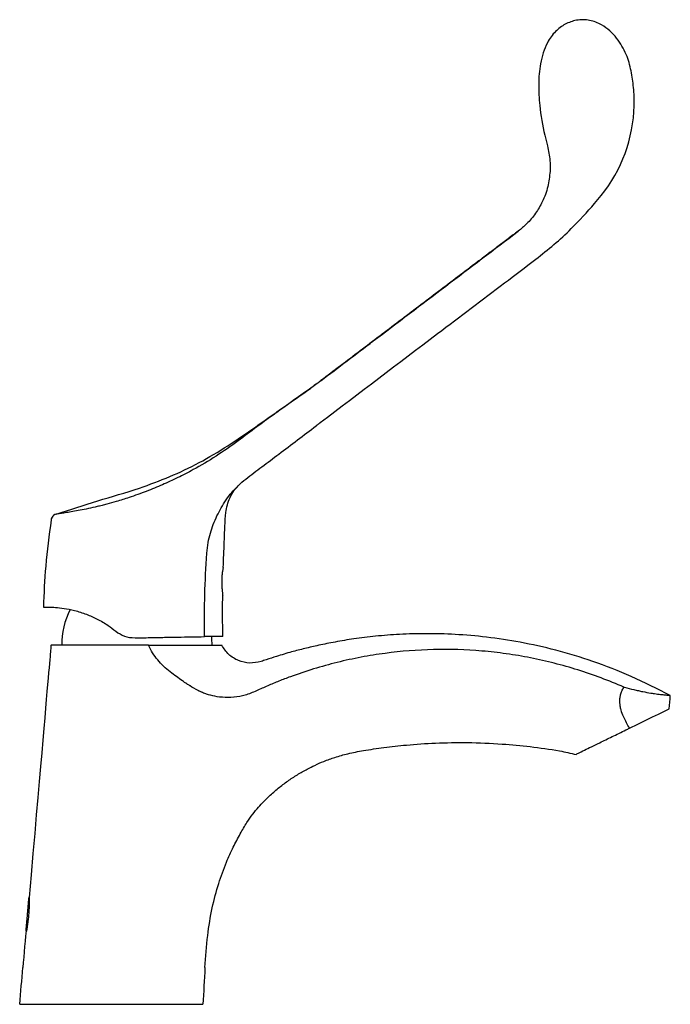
# Model space of a CAD drawing. Header units: millimetres. Extents: x 3897.603 to 3897.781, y 1708.844 to 1709.112.
import ezdxf

# ---------------------------------------------------------------- set-up
doc = ezdxf.new("R2010")
doc.units = ezdxf.units.MM
doc.layers.add('SANINDUSA', color=3, linetype='Continuous')

msp = doc.modelspace()

# ---------------------------------------------------------------- linework, layer by layer
at = {"layer": 'SANINDUSA'}
msp.add_line((3897.62922884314, 1708.945465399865), (3897.629269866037, 1708.945472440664), dxfattribs=at)
at = {"layer": 'SANINDUSA', "flags": 128}
for points in [[(3897.655519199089, 1708.941658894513), (3897.655477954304, 1708.943474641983), (3897.655429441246, 1708.944059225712)], [(3897.769393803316, 1708.919036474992), (3897.77171155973, 1708.920165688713), (3897.773827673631, 1708.921196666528), (3897.775698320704, 1708.922108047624), (3897.777284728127, 1708.922880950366), (3897.778554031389, 1708.923499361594), (3897.779479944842, 1708.923950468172), (3897.780043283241, 1708.924224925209), (3897.780232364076, 1708.924317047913)]]:
    msp.add_lwpolyline(points, dxfattribs=at)
at = {"layer": 'SANINDUSA'}
for centre, radius, start, end in [((3897.730693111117, 1709.089888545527), 0.04000996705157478, 358.4401702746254, 5.57444538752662), ((3897.729755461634, 1709.089913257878), 0.04094794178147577, 321.2585794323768, 358.4413181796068), ((3897.682555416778, 1709.127788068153), 0.1014652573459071, 319.669722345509, 321.2566466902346), ((3897.634514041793, 1708.942113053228), 0.0200000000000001, 152.4052571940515, 181.3011849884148)]:
    msp.add_arc(centre, radius, start, end, dxfattribs=at)
for points, knots in [([(3897.770513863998, 1709.093775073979), (3897.77032488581, 1709.095284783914), (3897.769943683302, 1709.09833013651), (3897.768888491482, 1709.102149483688), (3897.767395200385, 1709.105083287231), (3897.765927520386, 1709.107276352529), (3897.764086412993, 1709.109270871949), (3897.761666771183, 1709.111058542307), (3897.759114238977, 1709.112051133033), (3897.756745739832, 1709.11230131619), (3897.754461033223, 1709.112113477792), (3897.751795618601, 1709.111144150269), (3897.749517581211, 1709.109444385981), (3897.74797902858, 1709.10762599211), (3897.746795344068, 1709.10568814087), (3897.7457920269, 1709.103216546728), (3897.744878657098, 1709.099427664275), (3897.744501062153, 1709.094600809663), (3897.744874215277, 1709.08804406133), (3897.745849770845, 1709.082427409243), (3897.746782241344, 1709.078782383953), (3897.747030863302, 1709.077810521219)], [0, 0, 0, 0, 0.06910547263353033, 0.139397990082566, 0.1784535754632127, 0.2181967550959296, 0.2589377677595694, 0.301122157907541, 0.3539778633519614, 0.3809038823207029, 0.4087894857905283, 0.4574918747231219, 0.5075542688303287, 0.5360671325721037, 0.5652800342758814, 0.6103602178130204, 0.6565955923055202, 0.7418692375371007, 0.8290984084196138, 0.954432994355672, 1, 1, 1, 1]), ([(3897.747030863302, 1709.077810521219), (3897.747317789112, 1709.076496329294), (3897.747816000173, 1709.074214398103), (3897.747763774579, 1709.07188263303), (3897.74774162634, 1709.070893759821)], [0, 0, 0, 0, 0.5759121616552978, 1, 1, 1, 1]), ([(3897.747741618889, 1709.070893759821), (3897.747584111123, 1709.069492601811), (3897.747262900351, 1709.066635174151), (3897.745815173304, 1709.062769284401), (3897.743820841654, 1709.059370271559), (3897.741586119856, 1709.056672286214), (3897.739839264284, 1709.05523453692), (3897.739061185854, 1709.05459413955)], [0, 0, 0, 0, 0.2215859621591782, 0.4518875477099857, 0.6438413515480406, 0.8413610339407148, 1, 1, 1, 1]), ([(3897.743834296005, 1709.046919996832), (3897.745507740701, 1709.048238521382), (3897.748861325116, 1709.050880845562), (3897.754312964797, 1709.055880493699), (3897.7578231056, 1709.059797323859), (3897.759905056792, 1709.062120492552)], [0, 0, 0, 0, 0.2883848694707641, 0.5779234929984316, 1, 1, 1, 1]), ([(3897.685241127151, 1709.013833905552), (3897.689994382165, 1709.017434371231), (3897.707930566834, 1709.031020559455), (3897.725866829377, 1709.044606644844), (3897.739049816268, 1709.054592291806)], [0, 0, 0, 0, 0.2650092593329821, 1, 1, 1, 1]), ([(3897.735294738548, 1709.040451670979), (3897.735295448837, 1709.040452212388), (3897.738135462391, 1709.042616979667), (3897.740985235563, 1709.04476875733), (3897.743834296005, 1709.046919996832)], [0, 0, 0, 0, 0.0002501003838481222, 1, 1, 1, 1]), ([(3897.685040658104, 1709.00238576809), (3897.695714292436, 1709.01047085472), (3897.712465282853, 1709.023159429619), (3897.729217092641, 1709.035848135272), (3897.735294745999, 1709.040451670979)], [0, 0, 0, 0, 0.6371942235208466, 1, 1, 1, 1]), ([(3897.685258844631, 1709.013847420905), (3897.685012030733, 1709.013662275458), (3897.684518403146, 1709.013291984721), (3897.683547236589, 1709.012570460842), (3897.682814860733, 1709.012045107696), (3897.682333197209, 1709.011699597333)], [0, 0, 0, 0, 0.2550254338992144, 0.510050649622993, 1, 1, 1, 1]), ([(3897.685229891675, 1709.013832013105), (3897.684973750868, 1709.013639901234), (3897.684462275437, 1709.013256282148), (3897.683563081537, 1709.012588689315), (3897.682914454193, 1709.01212078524), (3897.682524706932, 1709.011839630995)], [0, 0, 0, 0, 0.2859081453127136, 0.5709164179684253, 1, 1, 1, 1]), ([(3897.685252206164, 1709.013835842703), (3897.684996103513, 1709.013643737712), (3897.684484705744, 1709.013260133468), (3897.683585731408, 1709.012592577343), (3897.682937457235, 1709.012124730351), (3897.682547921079, 1709.011843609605)], [0, 0, 0, 0, 0.2859084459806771, 0.5709153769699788, 1, 1, 1, 1]), ([(3897.612953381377, 1708.977425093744), (3897.616729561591, 1708.97864858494), (3897.6242822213, 1708.981095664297), (3897.634757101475, 1708.984091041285), (3897.644015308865, 1708.987546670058), (3897.652103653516, 1708.99136503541), (3897.659853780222, 1708.995990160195), (3897.668461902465, 1709.001960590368), (3897.675945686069, 1709.007225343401), (3897.680956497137, 1709.010735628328), (3897.682353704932, 1709.011714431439)], [0, 0, 0, 0, 0.1525468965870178, 0.3051058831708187, 0.4185176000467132, 0.531927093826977, 0.6483475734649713, 0.7648897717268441, 0.9344421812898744, 1, 1, 1, 1]), ([(3897.682365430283, 1709.011713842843), (3897.680608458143, 1709.010477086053), (3897.677089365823, 1709.007999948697), (3897.67362803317, 1709.005499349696), (3897.671894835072, 1709.004247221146)], [0, 0, 0, 0, 0.4992685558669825, 0.9999999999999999, 0.9999999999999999, 0.9999999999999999, 0.9999999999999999]), ([(3897.682342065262, 1709.011709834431), (3897.68234573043, 1709.011711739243), (3897.682349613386, 1709.011713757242), (3897.682353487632, 1709.011714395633), (3897.682353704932, 1709.011714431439)], [0, 0, 0, 0, 0.9439118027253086, 1, 1, 1, 1]), ([(3897.682365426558, 1709.011713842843), (3897.682361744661, 1709.011714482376), (3897.682357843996, 1709.011715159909), (3897.682353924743, 1709.011714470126), (3897.682353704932, 1709.011714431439)], [0, 0, 0, 0, 0.9439149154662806, 1, 1, 1, 1]), ([(3897.671894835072, 1709.004247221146), (3897.67051083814, 1709.003234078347), (3897.667387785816, 1709.000947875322), (3897.664340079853, 1708.99866243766), (3897.66264298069, 1708.997389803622)], [0, 0, 0, 0, 0.443155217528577, 1, 1, 1, 1]), ([(3897.664745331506, 1708.986992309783), (3897.665456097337, 1708.987553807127), (3897.666878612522, 1708.988677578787), (3897.669900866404, 1708.990915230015), (3897.673847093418, 1708.993906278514), (3897.678785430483, 1708.997646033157), (3897.6821848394, 1709.000221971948), (3897.683887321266, 1709.001512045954)], [0, 0, 0, 0, 0.1180255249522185, 0.2362143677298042, 0.4756125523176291, 0.737377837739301, 0.9999999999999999, 0.9999999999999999, 0.9999999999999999, 0.9999999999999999]), ([(3897.66264298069, 1708.997389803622), (3897.660639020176, 1708.995967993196), (3897.656613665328, 1708.993112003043), (3897.651063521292, 1708.989862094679), (3897.646140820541, 1708.987332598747), (3897.641955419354, 1708.985411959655), (3897.637630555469, 1708.983606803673), (3897.634447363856, 1708.982495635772), (3897.63285665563, 1708.981940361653)], [0, 0, 0, 0, 0.2113650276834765, 0.4245688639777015, 0.5678804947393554, 0.7112096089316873, 0.8556853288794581, 1, 1, 1, 1]), ([(3897.654064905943, 1708.966737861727), (3897.654170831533, 1708.967741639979), (3897.654370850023, 1708.96963706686), (3897.655019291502, 1708.972262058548), (3897.656108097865, 1708.975511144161), (3897.657946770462, 1708.979248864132), (3897.660203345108, 1708.982719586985), (3897.662010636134, 1708.984529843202), (3897.662607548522, 1708.985127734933)], [0, 0, 0, 0, 0.1346178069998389, 0.2541977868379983, 0.3738905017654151, 0.6239276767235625, 0.8757907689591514, 1, 1, 1, 1]), ([(3897.658569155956, 1708.962868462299), (3897.65865933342, 1708.965172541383), (3897.658757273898, 1708.967674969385), (3897.65895877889, 1708.972680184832), (3897.658992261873, 1708.976086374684), (3897.659627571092, 1708.979964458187), (3897.660376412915, 1708.9819421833), (3897.661358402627, 1708.983712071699), (3897.662217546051, 1708.98468525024), (3897.662615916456, 1708.985136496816)], [0, 0, 0, 0, 0.2988897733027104, 0.3246199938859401, 0.6493613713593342, 0.7394170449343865, 0.8320994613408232, 0.9221473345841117, 1, 1, 1, 1]), ([(3897.662607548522, 1708.985127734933), (3897.662635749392, 1708.985157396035), (3897.663271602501, 1708.985826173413), (3897.664025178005, 1708.986422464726), (3897.664745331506, 1708.986992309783)], [0, 0, 0, 0, 0.04435123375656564, 0.9999999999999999, 0.9999999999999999, 0.9999999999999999, 0.9999999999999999]), ([(3897.625482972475, 1708.979798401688), (3897.625049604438, 1708.979687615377), (3897.623773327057, 1708.979361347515), (3897.621735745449, 1708.978911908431), (3897.61947437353, 1708.978454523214), (3897.617456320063, 1708.978092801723), (3897.615742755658, 1708.977816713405), (3897.614384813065, 1708.977618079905), (3897.613271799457, 1708.977467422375), (3897.613070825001, 1708.97744070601), (3897.612953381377, 1708.977425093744)], [0, 0, 0, 0, 0.06280616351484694, 0.1849653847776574, 0.3106204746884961, 0.4331031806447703, 0.5591146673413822, 0.6858555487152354, 0.8164231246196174, 1, 1, 1, 1]), ([(3897.632856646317, 1708.981940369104), (3897.631699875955, 1708.981569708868), (3897.629704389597, 1708.980930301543), (3897.627194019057, 1708.980222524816), (3897.625917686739, 1708.97990615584), (3897.625482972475, 1708.979798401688)], [0, 0, 0, 0, 0.4762916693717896, 0.8216267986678, 1, 1, 1, 1]), ([(3897.612953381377, 1708.977425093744), (3897.612746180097, 1708.977334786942), (3897.612331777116, 1708.977154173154), (3897.611870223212, 1708.976641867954), (3897.611655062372, 1708.976167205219), (3897.611603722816, 1708.975884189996), (3897.611592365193, 1708.975821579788)], [0, 0, 0, 0, 0.3045002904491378, 0.6090012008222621, 0.9135010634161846, 1, 1, 1, 1]), ([(3897.612977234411, 1708.977430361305), (3897.612811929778, 1708.977366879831), (3897.612484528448, 1708.977241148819), (3897.612026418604, 1708.976836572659), (3897.611722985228, 1708.976437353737), (3897.611676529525, 1708.976141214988), (3897.611670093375, 1708.976100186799)], [0, 0, 0, 0, 0.2724617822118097, 0.5396361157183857, 0.9362194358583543, 1, 1, 1, 1]), ([(3897.611592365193, 1708.975821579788), (3897.611031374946, 1708.971638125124), (3897.609971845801, 1708.963736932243), (3897.609643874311, 1708.955772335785), (3897.609489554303, 1708.952024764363)], [0, 0, 0, 0, 0.5294712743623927, 1, 1, 1, 1]), ([(3897.653455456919, 1708.94401607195), (3897.65345135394, 1708.944468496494), (3897.653416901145, 1708.948267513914), (3897.653456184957, 1708.95586610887), (3897.653853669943, 1708.962965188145), (3897.654064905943, 1708.966737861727)], [0, 0, 0, 0, 0.05957197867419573, 0.5002270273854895, 1, 1, 1, 1]), ([(3897.658569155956, 1708.962868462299), (3897.658566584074, 1708.962838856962), (3897.658561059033, 1708.962775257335), (3897.658423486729, 1708.962220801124), (3897.658263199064, 1708.961309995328), (3897.658150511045, 1708.960110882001), (3897.658126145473, 1708.958785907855), (3897.658180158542, 1708.957498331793), (3897.658279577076, 1708.956368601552), (3897.658374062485, 1708.955537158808), (3897.65841654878, 1708.955158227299), (3897.65841221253, 1708.955117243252), (3897.658411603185, 1708.955111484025)], [0, 0, 0, 0, 0.09395067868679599, 0.2018294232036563, 0.3133607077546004, 0.4271659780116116, 0.5385211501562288, 0.6479529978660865, 0.7579708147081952, 0.8695879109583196, 0.9816740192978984, 1, 1, 1, 1]), ([(3897.658451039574, 1708.944064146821), (3897.658434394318, 1708.945078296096), (3897.658382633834, 1708.948231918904), (3897.658372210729, 1708.951923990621), (3897.658414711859, 1708.954584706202), (3897.658423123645, 1708.955111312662)], [0, 0, 0, 0, 0.275467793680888, 0.8566012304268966, 1, 1, 1, 1]), ([(3897.609489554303, 1708.952024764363), (3897.609590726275, 1708.952032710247), (3897.609793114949, 1708.952048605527), (3897.610955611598, 1708.952062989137), (3897.61270757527, 1708.952004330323), (3897.615059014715, 1708.951761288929), (3897.617939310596, 1708.951198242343), (3897.621055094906, 1708.950244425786), (3897.624185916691, 1708.948850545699), (3897.626922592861, 1708.947276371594), (3897.628561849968, 1708.946016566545), (3897.629269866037, 1708.945472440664)], [0, 0, 0, 0, 0.1177037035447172, 0.2354594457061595, 0.3553188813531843, 0.4751239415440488, 0.5954937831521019, 0.7157319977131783, 0.8186963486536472, 0.9216926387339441, 1, 1, 1, 1]), ([(3897.629269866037, 1708.945472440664), (3897.630014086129, 1708.944966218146), (3897.631582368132, 1708.943899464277), (3897.63349428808, 1708.94375058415), (3897.63449891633, 1708.943672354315)], [0, 0, 0, 0, 0.4745448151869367, 1, 1, 1, 1]), ([(3897.780548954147, 1708.927935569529), (3897.777030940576, 1708.929738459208), (3897.770176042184, 1708.933251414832), (3897.759674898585, 1708.937294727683), (3897.749524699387, 1708.940378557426), (3897.73980505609, 1708.942546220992), (3897.73061963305, 1708.943940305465), (3897.722035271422, 1708.944681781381), (3897.714101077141, 1708.944893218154), (3897.706847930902, 1708.944690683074), (3897.700292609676, 1708.944180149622), (3897.694440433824, 1708.943459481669), (3897.689287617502, 1708.942616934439), (3897.684826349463, 1708.941720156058), (3897.680879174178, 1708.940800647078), (3897.677034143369, 1708.939816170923), (3897.673519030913, 1708.938771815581), (3897.670763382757, 1708.937837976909), (3897.669353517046, 1708.937396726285), (3897.668889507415, 1708.937251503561)], [0, 0, 0, 0, 0.1027849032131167, 0.2002778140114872, 0.2922667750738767, 0.3785846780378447, 0.4591233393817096, 0.5338094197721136, 0.6026115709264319, 0.6655104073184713, 0.7225035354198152, 0.7736147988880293, 0.8188725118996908, 0.8583131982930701, 0.8919825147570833, 0.9243068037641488, 0.9615655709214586, 0.9873506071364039, 1, 1, 1, 1]), ([(3897.634498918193, 1708.943672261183), (3897.635851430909, 1708.943698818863), (3897.638595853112, 1708.943752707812), (3897.642561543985, 1708.943827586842), (3897.646307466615, 1708.943895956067), (3897.650119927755, 1708.943962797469), (3897.652245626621, 1708.943996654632), (3897.653455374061, 1708.944015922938)], [0, 0, 0, 0, 0.1846307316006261, 0.3746394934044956, 0.5592558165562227, 0.7491699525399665, 1, 1, 1, 1]), ([(3897.658451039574, 1708.944064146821), (3897.658369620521, 1708.944066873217), (3897.6582989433, 1708.94407427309), (3897.657348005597, 1708.944068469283), (3897.655789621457, 1708.944050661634), (3897.654240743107, 1708.944027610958), (3897.653455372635, 1708.944015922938)], [0, 0, 0, 0, 0.2208673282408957, 0.4843215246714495, 0.7385213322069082, 1, 1, 1, 1]), ([(3897.635842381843, 1708.941658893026), (3897.635517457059, 1708.941658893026), (3897.635192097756, 1708.941658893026), (3897.632924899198, 1708.941658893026), (3897.630984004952, 1708.941658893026), (3897.627277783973, 1708.941658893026), (3897.625513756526, 1708.941658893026), (3897.622288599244, 1708.941658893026), (3897.620827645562, 1708.941658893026), (3897.618262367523, 1708.941658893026), (3897.617157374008, 1708.941658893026), (3897.615293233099, 1708.941658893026), (3897.614533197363, 1708.941658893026), (3897.61330942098, 1708.941658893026), (3897.612844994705, 1708.941658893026), (3897.612149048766, 1708.941658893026), (3897.611917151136, 1708.941658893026), (3897.611625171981, 1708.941658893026), (3897.611564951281, 1708.941658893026), (3897.611564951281, 1708.941658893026)], [0, 0, 0, 0, 0.02039386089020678, 0.02039386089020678, 0.1420991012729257, 0.1420991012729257, 0.2638043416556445, 0.2638043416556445, 0.3855095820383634, 0.3855095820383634, 0.5072148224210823, 0.5072148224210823, 0.6289200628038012, 0.6289200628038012, 0.75062530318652, 0.75062530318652, 0.8723305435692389, 0.8723305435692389, 0.9940357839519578, 0.9940357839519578, 0.9940357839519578, 0.9940357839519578]), ([(3897.638133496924, 1708.941658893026), (3897.63828849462, 1708.941658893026), (3897.638609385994, 1708.941658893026), (3897.639092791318, 1708.941658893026), (3897.639582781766, 1708.941658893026), (3897.639906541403, 1708.941658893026), (3897.640068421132, 1708.941658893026)], [0, 0, 0, 0, 0.2415104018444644, 0.49999843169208, 0.7499993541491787, 1, 1, 1, 1]), ([(3897.644094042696, 1708.934373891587), (3897.643463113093, 1708.934859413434), (3897.642860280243, 1708.935376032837), (3897.641714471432, 1708.93647551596), (3897.641170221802, 1708.93706059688), (3897.64016865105, 1708.938282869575), (3897.639709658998, 1708.938922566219), (3897.638873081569, 1708.940257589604), (3897.638493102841, 1708.940951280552), (3897.638133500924, 1708.941658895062)], [0, 0, 0, 0, 0.25, 0.25, 0.5, 0.5, 0.75, 0.75, 1, 1, 1, 1]), ([(3897.640068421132, 1708.941658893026), (3897.640213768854, 1708.941658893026), (3897.640498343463, 1708.941658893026), (3897.640913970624, 1708.941658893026), (3897.641390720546, 1708.941658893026), (3897.641932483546, 1708.941658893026), (3897.643153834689, 1708.941658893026), (3897.644743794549, 1708.941658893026), (3897.646641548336, 1708.941658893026), (3897.64835870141, 1708.941658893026), (3897.650057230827, 1708.941658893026), (3897.651369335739, 1708.941658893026), (3897.652287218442, 1708.941658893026), (3897.652873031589, 1708.941658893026), (3897.653430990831, 1708.941658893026), (3897.653963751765, 1708.941658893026), (3897.654294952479, 1708.941658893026), (3897.654460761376, 1708.941658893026)], [0, 0, 0, 0, 0.02485927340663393, 0.04867168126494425, 0.07144445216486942, 0.1072009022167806, 0.1428883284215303, 0.2857095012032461, 0.3926997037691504, 0.4999871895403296, 0.6249515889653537, 0.7499520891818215, 0.8000094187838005, 0.8499678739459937, 0.899902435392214, 0.9498881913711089, 1, 1, 1, 1]), ([(3897.654460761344, 1708.941658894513), (3897.655023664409, 1708.941658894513), (3897.656149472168, 1708.941658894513), (3897.657288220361, 1708.941658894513), (3897.658031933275, 1708.941658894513), (3897.658122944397, 1708.941658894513), (3897.658168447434, 1708.941658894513)], [0, 0, 0, 0, 0.2500064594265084, 0.5000136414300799, 0.7500206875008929, 1, 1, 1, 1]), ([(3897.668894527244, 1708.937240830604), (3897.667860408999, 1708.937022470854), (3897.665792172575, 1708.936585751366), (3897.662661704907, 1708.937338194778), (3897.659909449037, 1708.939008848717), (3897.658748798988, 1708.940775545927), (3897.658168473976, 1708.941658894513)], [0, 0, 0, 0, 0.2499999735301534, 0.4999999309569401, 0.749999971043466, 0.9999999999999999, 0.9999999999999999, 0.9999999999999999, 0.9999999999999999]), ([(3897.767860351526, 1708.930224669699), (3897.765816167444, 1708.93112285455), (3897.763747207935, 1708.931964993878), (3897.75957134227, 1708.933532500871), (3897.757463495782, 1708.934258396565), (3897.753207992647, 1708.935594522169), (3897.751058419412, 1708.936205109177), (3897.746739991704, 1708.937304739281), (3897.744568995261, 1708.937794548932), (3897.740203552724, 1708.938654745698), (3897.738009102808, 1708.9390251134), (3897.733596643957, 1708.939645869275), (3897.731374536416, 1708.939896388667), (3897.724729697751, 1708.940461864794), (3897.720313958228, 1708.940594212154), (3897.711509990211, 1708.940383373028), (3897.70712175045, 1708.94004038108), (3897.700560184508, 1708.939166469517), (3897.698376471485, 1708.938815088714), (3897.695106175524, 1708.938196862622), (3897.694016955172, 1708.937975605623), (3897.691840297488, 1708.937502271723), (3897.690752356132, 1708.937250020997), (3897.687502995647, 1708.936448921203), (3897.685350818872, 1708.935853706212), (3897.681086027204, 1708.934548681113), (3897.678973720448, 1708.933842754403), (3897.675838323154, 1708.932695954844), (3897.674799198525, 1708.932297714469), (3897.672735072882, 1708.931463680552), (3897.671709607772, 1708.931029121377), (3897.669664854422, 1708.930143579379), (3897.668645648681, 1708.929692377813), (3897.667115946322, 1708.929017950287), (3897.666605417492, 1708.928794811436), (3897.665569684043, 1708.92838755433), (3897.665043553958, 1708.92820589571), (3897.664505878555, 1708.928054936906)], [0, 0, 0, 0, 0.06249999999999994, 0.06249999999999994, 0.1249999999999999, 0.1249999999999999, 0.1874999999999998, 0.1874999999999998, 0.2499999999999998, 0.2499999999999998, 0.3124999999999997, 0.3124999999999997, 0.3749999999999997, 0.3749999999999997, 0.4999999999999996, 0.4999999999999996, 0.6249999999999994, 0.6249999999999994, 0.6874999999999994, 0.6874999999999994, 0.7187499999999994, 0.7187499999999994, 0.7499999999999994, 0.7499999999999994, 0.8124999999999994, 0.8124999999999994, 0.8749999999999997, 0.8749999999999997, 0.9062499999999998, 0.9062499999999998, 0.9374999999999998, 0.9374999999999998, 0.9687499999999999, 0.9687499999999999, 0.984375, 0.984375, 1, 1, 1, 1]), ([(3897.664505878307, 1708.928054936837), (3897.663542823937, 1708.927784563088), (3897.662517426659, 1708.927599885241), (3897.660445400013, 1708.927400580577), (3897.659186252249, 1708.927388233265), (3897.657889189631, 1708.927507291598), (3897.656802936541, 1708.927631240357), (3897.655826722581, 1708.927820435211), (3897.654742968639, 1708.928116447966), (3897.654304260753, 1708.92824790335), (3897.65354844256, 1708.928501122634), (3897.652969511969, 1708.928726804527), (3897.65240582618, 1708.928970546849), (3897.652158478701, 1708.929082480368), (3897.651887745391, 1708.92921209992), (3897.650998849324, 1708.929653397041), (3897.650196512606, 1708.930142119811), (3897.649200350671, 1708.930774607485), (3897.648496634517, 1708.931228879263), (3897.647260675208, 1708.932058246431), (3897.645740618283, 1708.933130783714), (3897.644647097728, 1708.933948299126), (3897.644094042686, 1708.934373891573)], [0, 0, 0, 0, 0.08812915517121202, 0.09144966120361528, 0.183849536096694, 0.199350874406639, 0.207076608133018, 0.280926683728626, 0.287449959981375, 0.307028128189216, 0.321692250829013, 0.3584816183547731, 0.3624711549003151, 0.376549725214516, 0.3827359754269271, 0.389284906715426, 0.465180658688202, 0.466268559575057, 0.495747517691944, 0.541183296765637, 0.602584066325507, 0.666592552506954, 0.666592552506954, 0.666592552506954, 0.666592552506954]), ([(3897.767842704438, 1708.922080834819), (3897.767555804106, 1708.922707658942), (3897.767309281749, 1708.923351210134), (3897.767029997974, 1708.924354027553), (3897.766951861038, 1708.924696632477), (3897.766835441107, 1708.925384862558), (3897.766796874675, 1708.925730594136), (3897.766765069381, 1708.926425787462), (3897.766771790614, 1708.926775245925), (3897.766838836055, 1708.927478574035), (3897.76690002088, 1708.927832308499), (3897.767075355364, 1708.928515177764), (3897.767189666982, 1708.928847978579), (3897.767471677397, 1708.929496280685), (3897.767639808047, 1708.929811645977), (3897.767829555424, 1708.930111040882)], [0, 0, 0, 0, 0.2499999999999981, 0.2499999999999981, 0.3749999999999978, 0.3749999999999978, 0.4999999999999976, 0.4999999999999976, 0.6249999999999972, 0.6249999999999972, 0.7499999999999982, 0.7499999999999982, 0.8749999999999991, 0.8749999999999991, 1, 1, 1, 1]), ([(3897.780548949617, 1708.927935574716), (3897.780548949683, 1708.92793557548), (3897.780473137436, 1708.927939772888), (3897.780176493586, 1708.927959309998), (3897.779955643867, 1708.92797464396), (3897.779513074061, 1708.928010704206), (3897.779346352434, 1708.928024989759), (3897.778981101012, 1708.928058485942), (3897.778782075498, 1708.928077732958), (3897.778136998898, 1708.928144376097), (3897.777643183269, 1708.928200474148), (3897.776807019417, 1708.9283102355), (3897.776511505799, 1708.9283512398), (3897.775891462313, 1708.928442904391), (3897.775569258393, 1708.928493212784), (3897.774567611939, 1708.928658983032), (3897.773853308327, 1708.928789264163), (3897.772714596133, 1708.929020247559), (3897.77232377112, 1708.929103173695), (3897.77151950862, 1708.929281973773), (3897.771106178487, 1708.929377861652), (3897.769849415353, 1708.929682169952), (3897.768983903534, 1708.929908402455), (3897.768091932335, 1708.930159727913)], [0, 0, 0, 0, 0.1249999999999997, 0.1249999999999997, 0.2499999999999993, 0.2499999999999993, 0.3124999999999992, 0.3124999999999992, 0.374999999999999, 0.374999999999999, 0.4999999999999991, 0.4999999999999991, 0.5624999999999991, 0.5624999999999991, 0.6249999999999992, 0.6249999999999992, 0.7499999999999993, 0.7499999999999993, 0.8124999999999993, 0.8124999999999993, 0.8749999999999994, 0.8749999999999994, 1, 1, 1, 1]), ([(3897.754877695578, 1708.9119641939), (3897.754905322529, 1708.911977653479), (3897.754961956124, 1708.91200524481), (3897.755592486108, 1708.912312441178), (3897.756917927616, 1708.91295819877), (3897.758993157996, 1708.913969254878), (3897.761503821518, 1708.915192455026), (3897.764658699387, 1708.916729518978), (3897.767458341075, 1708.91809351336), (3897.769077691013, 1708.918882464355), (3897.769393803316, 1708.919036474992)], [0, 0, 0, 0, 0.07965723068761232, 0.1632925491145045, 0.3276793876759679, 0.4590125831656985, 0.5940408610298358, 0.772236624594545, 0.9555384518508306, 1, 1, 1, 1]), ([(3897.653574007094, 1708.853747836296), (3897.653785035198, 1708.856669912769), (3897.654180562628, 1708.862146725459), (3897.655394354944, 1708.869833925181), (3897.657167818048, 1708.876520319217), (3897.659171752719, 1708.882022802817), (3897.661199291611, 1708.886532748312), (3897.663095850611, 1708.890133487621), (3897.664856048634, 1708.893146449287), (3897.666551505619, 1708.89554680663), (3897.668530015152, 1708.897976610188), (3897.670859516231, 1708.900336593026), (3897.673543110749, 1708.902680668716), (3897.676116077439, 1708.904633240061), (3897.678758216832, 1708.906377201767), (3897.681236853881, 1708.907790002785), (3897.683656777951, 1708.908995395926), (3897.686163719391, 1708.910085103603), (3897.689169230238, 1708.911177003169), (3897.692758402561, 1708.91220816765), (3897.697235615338, 1708.913045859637), (3897.702562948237, 1708.913827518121), (3897.709114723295, 1708.914560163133), (3897.716713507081, 1708.915070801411), (3897.725441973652, 1708.915203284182), (3897.734072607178, 1708.914858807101), (3897.742465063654, 1708.914030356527), (3897.749219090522, 1708.913165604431), (3897.753360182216, 1708.9122152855), (3897.754857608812, 1708.911871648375)], [0, 0, 0, 0, 0.06344704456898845, 0.1189180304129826, 0.1682950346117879, 0.2130610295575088, 0.2456224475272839, 0.2753326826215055, 0.3011913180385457, 0.3211472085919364, 0.3389273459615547, 0.3690190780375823, 0.3928390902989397, 0.4160722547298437, 0.4389301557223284, 0.4613706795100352, 0.4778291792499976, 0.4974752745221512, 0.5205513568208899, 0.5470567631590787, 0.578266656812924, 0.6191305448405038, 0.6636904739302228, 0.7210409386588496, 0.7840370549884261, 0.8527136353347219, 0.907997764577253, 0.9667318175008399, 1, 1, 1, 1]), ([(3897.605605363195, 1708.872907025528), (3897.605607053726, 1708.872902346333), (3897.605610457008, 1708.872892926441), (3897.605615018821, 1708.872868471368), (3897.605619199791, 1708.872836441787), (3897.60562295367, 1708.872796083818), (3897.605626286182, 1708.872747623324), (3897.605629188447, 1708.87269100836), (3897.605633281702, 1708.872583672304), (3897.605636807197, 1708.872399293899), (3897.605637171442, 1708.872048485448), (3897.60562943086, 1708.871539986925), (3897.605602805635, 1708.870679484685), (3897.60554661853, 1708.869532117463), (3897.605448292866, 1708.868141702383), (3897.605317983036, 1708.866747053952), (3897.605178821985, 1708.865589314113), (3897.605053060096, 1708.864735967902), (3897.604968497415, 1708.864250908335), (3897.604905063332, 1708.863943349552), (3897.604863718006, 1708.863777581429), (3897.604833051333, 1708.863685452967), (3897.604810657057, 1708.863644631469), (3897.604800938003, 1708.863655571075), (3897.604796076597, 1708.863661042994)], [0, 0, 0, 0, 0.00832801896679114, 0.0167654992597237, 0.0253725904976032, 0.03420599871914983, 0.04331822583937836, 0.05275714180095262, 0.06256585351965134, 0.09217705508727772, 0.1250893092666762, 0.1835722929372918, 0.2501328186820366, 0.3751257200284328, 0.5001575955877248, 0.6251735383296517, 0.7500837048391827, 0.8170940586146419, 0.8750365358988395, 0.9077130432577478, 0.937511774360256, 0.9588258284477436, 0.9794049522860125, 1, 1, 1, 1]), ([(3897.605429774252, 1708.871533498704), (3897.605435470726, 1708.871598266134), (3897.605446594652, 1708.871724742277), (3897.605462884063, 1708.871904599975), (3897.605478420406, 1708.872071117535), (3897.605493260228, 1708.872223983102), (3897.605507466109, 1708.872363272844), (3897.605524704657, 1708.872522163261), (3897.605544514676, 1708.872685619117), (3897.605564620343, 1708.872816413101), (3897.605580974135, 1708.872889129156), (3897.605594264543, 1708.872920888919), (3897.605601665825, 1708.872911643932), (3897.605605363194, 1708.872907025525)], [0, 0, 0, 0, 0.09350807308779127, 0.1826001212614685, 0.2675196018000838, 0.3485495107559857, 0.4260176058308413, 0.5003011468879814, 0.6308482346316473, 0.7501713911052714, 0.835478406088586, 0.9178119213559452, 1, 1, 1, 1]), ([(3897.604890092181, 1708.86524098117), (3897.604896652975, 1708.865316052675), (3897.604909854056, 1708.865467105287), (3897.604930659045, 1708.865700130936), (3897.604952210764, 1708.865939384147), (3897.604974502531, 1708.866185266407), (3897.604997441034, 1708.866437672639), (3897.605020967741, 1708.866696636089), (3897.605045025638, 1708.86696215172), (3897.605069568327, 1708.867234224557), (3897.605094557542, 1708.867512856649), (3897.605119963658, 1708.867798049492), (3897.605145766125, 1708.868089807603), (3897.605177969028, 1708.868456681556), (3897.605215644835, 1708.868890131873), (3897.605257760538, 1708.869380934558), (3897.605297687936, 1708.869851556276), (3897.605335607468, 1708.870302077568), (3897.605371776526, 1708.870732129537), (3897.605406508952, 1708.871142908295), (3897.605429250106, 1708.871403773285), (3897.60544047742, 1708.871532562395)], [0, 0, 0, 0, 0.0380624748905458, 0.07658613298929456, 0.1156353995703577, 0.15527210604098, 0.1955553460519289, 0.2365413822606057, 0.2782835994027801, 0.3208324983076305, 0.364235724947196, 0.4085381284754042, 0.453781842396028, 0.5000063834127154, 0.5791282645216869, 0.6552957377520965, 0.728718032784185, 0.7996283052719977, 0.8682849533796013, 0.9349722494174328, 0.9999999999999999, 0.9999999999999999, 0.9999999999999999, 0.9999999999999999]), ([(3897.604796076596, 1708.863661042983), (3897.604794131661, 1708.863666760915), (3897.604790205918, 1708.863678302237), (3897.604786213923, 1708.863708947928), (3897.604783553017, 1708.86374938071), (3897.604782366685, 1708.863800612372), (3897.604782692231, 1708.863887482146), (3897.604787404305, 1708.864028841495), (3897.604799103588, 1708.864234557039), (3897.604815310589, 1708.864467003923), (3897.604834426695, 1708.864712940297), (3897.604852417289, 1708.864929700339), (3897.604867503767, 1708.86510620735), (3897.604875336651, 1708.865196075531), (3897.604879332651, 1708.865241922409)], [0, 0, 0, 0, 0.04746899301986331, 0.09581348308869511, 0.1454171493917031, 0.196635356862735, 0.2497910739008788, 0.370657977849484, 0.4999004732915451, 0.6212751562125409, 0.7499274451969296, 0.8749674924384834, 0.9362137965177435, 1, 1, 1, 1]), ([(3897.603017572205, 1708.843757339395), (3897.603017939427, 1708.843757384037), (3897.603018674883, 1708.843757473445), (3897.603030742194, 1708.843757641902), (3897.603050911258, 1708.8437578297), (3897.603080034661, 1708.843758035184), (3897.603117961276, 1708.843758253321), (3897.60316480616, 1708.843758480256), (3897.603220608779, 1708.843758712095), (3897.60328542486, 1708.843758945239), (3897.603359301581, 1708.843759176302), (3897.60344228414, 1708.843759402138), (3897.603534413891, 1708.843759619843), (3897.603635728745, 1708.84375982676), (3897.60374626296, 1708.843760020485), (3897.603866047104, 1708.843760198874), (3897.603995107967, 1708.843760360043), (3897.604133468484, 1708.843760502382), (3897.604281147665, 1708.843760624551), (3897.604438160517, 1708.84376072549), (3897.604604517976, 1708.843760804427), (3897.60478022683, 1708.843760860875), (3897.60496528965, 1708.843760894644), (3897.605159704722, 1708.843760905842), (3897.605363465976, 1708.843760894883), (3897.605576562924, 1708.843760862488), (3897.605798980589, 1708.843760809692), (3897.606030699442, 1708.843760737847), (3897.606271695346, 1708.843760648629), (3897.606521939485, 1708.843760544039), (3897.606781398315, 1708.843760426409), (3897.607050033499, 1708.843760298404), (3897.607327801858, 1708.843760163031), (3897.607614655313, 1708.843760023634), (3897.607910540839, 1708.843759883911), (3897.608215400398, 1708.843759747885), (3897.608529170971, 1708.843759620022), (3897.608851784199, 1708.843759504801), (3897.609183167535, 1708.843759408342), (3897.609523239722, 1708.843759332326), (3897.609871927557, 1708.843759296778), (3897.610795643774, 1708.843759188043), (3897.612518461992, 1708.843762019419), (3897.615374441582, 1708.843766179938), (3897.618944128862, 1708.843766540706), (3897.623241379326, 1708.843761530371), (3897.628033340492, 1708.843758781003), (3897.632819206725, 1708.843756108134), (3897.637100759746, 1708.843751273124), (3897.640658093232, 1708.843751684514), (3897.643506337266, 1708.843756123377), (3897.646355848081, 1708.843760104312), (3897.649087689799, 1708.843757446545), (3897.651376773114, 1708.843756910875), (3897.652731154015, 1708.843758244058), (3897.653032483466, 1708.843759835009), (3897.653029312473, 1708.843760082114), (3897.653029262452, 1708.843760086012)], [0, 0, 0, 0, 0.005894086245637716, 0.0118044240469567, 0.01773102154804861, 0.02367388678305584, 0.02963302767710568, 0.03560845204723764, 0.04160016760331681, 0.04760818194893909, 0.05363250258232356, 0.05967313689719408, 0.06573009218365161, 0.07180337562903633, 0.0778929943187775, 0.083998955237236, 0.09012126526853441, 0.0962599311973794, 0.1024149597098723, 0.108586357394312, 0.1147741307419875, 0.1209782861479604, 0.1271988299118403, 0.1334357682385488, 0.1396891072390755, 0.1459588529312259, 0.1522450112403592, 0.1585475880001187, 0.164866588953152, 0.171202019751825, 0.1775538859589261, 0.183922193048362, 0.190306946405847, 0.1967081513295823, 0.2031258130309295, 0.2095599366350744, 0.2160105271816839, 0.2224775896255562, 0.2289611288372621, 0.2354611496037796, 0.2419776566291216, 0.2485106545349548, 0.2861474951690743, 0.3301613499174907, 0.3805456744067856, 0.4372923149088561, 0.5003916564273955, 0.5632717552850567, 0.6198127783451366, 0.6700140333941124, 0.7138750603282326, 0.7513957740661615, 0.8157766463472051, 0.8785043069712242, 0.939590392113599, 0.999047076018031, 1, 1, 1, 1])]:
    msp.add_open_spline(points, degree=3, knots=knots, dxfattribs=at)
for points, degree in [([(3897.739038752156, 1709.05459028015), (3897.72795269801, 1709.046192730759)], 1), ([(3897.739061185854, 1709.05459413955), (3897.727974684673, 1709.046196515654)], 1), ([(3897.739049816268, 1709.054592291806), (3897.739038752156, 1709.05459028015)], 1), ([(3897.739049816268, 1709.054592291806), (3897.739061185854, 1709.05459413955)], 1), ([(3897.72795270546, 1709.04619274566), (3897.685230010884, 1709.013831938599)], 1), ([(3897.727974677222, 1709.046196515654), (3897.685252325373, 1709.013835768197)], 1), ([(3897.68252470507, 1709.011839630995), (3897.682340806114, 1709.011708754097)], 1), ([(3897.682547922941, 1709.011843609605), (3897.682364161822, 1709.011712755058)], 1), ([(3897.685241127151, 1709.013833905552), (3897.685230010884, 1709.013831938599)], 1), ([(3897.685241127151, 1709.013833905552), (3897.685252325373, 1709.013835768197)], 1), ([(3897.6823420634, 1709.011709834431), (3897.681606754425, 1709.011190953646)], 1), ([(3897.678449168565, 1709.008962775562), (3897.677760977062, 1709.008477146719)], 1), ([(3897.683875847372, 1709.00151007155), (3897.683887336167, 1709.001512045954)], 1), ([(3897.683887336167, 1709.001512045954), (3897.685040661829, 1709.00238576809)], 1), ([(3897.609515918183, 1708.952023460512), (3897.609489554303, 1708.952024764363)], 1), ([(3897.611564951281, 1708.941658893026), (3897.611534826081, 1708.941314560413), (3897.611504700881, 1708.9409702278), (3897.605605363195, 1708.872907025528)], 3), ([(3897.638133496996, 1708.941658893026), (3897.63736982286, 1708.941658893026), (3897.636606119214, 1708.941658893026), (3897.635842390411, 1708.941658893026)], 3), ([(3897.767829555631, 1708.930111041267), (3897.767839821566, 1708.930148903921), (3897.76785008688, 1708.930186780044), (3897.767860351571, 1708.930224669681)], 3), ([(3897.767860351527, 1708.930224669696), (3897.767937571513, 1708.930203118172), (3897.768014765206, 1708.930181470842), (3897.768091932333, 1708.930159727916)], 3), ([(3897.780232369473, 1708.924317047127), (3897.780337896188, 1708.92552322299), (3897.780443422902, 1708.926729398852), (3897.780548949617, 1708.927935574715)], 3), ([(3897.769393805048, 1708.91903647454), (3897.768854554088, 1708.920026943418), (3897.768322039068, 1708.921033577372), (3897.767842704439, 1708.922080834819)], 3), ([(3897.604879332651, 1708.865241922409), (3897.604544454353, 1708.861414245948), (3897.604209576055, 1708.857586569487), (3897.603874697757, 1708.853758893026)], 3), ([(3897.603022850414, 1708.843756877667), (3897.603314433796, 1708.847090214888), (3897.603606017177, 1708.850423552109), (3897.603897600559, 1708.853756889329)], 3), ([(3897.653574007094, 1708.853747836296), (3897.65338280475, 1708.850426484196), (3897.653208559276, 1708.847093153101), (3897.653034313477, 1708.843759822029)], 3)]:
    msp.add_open_spline(points, degree=degree, dxfattribs=at)

doc.saveas('drawing.dxf')
